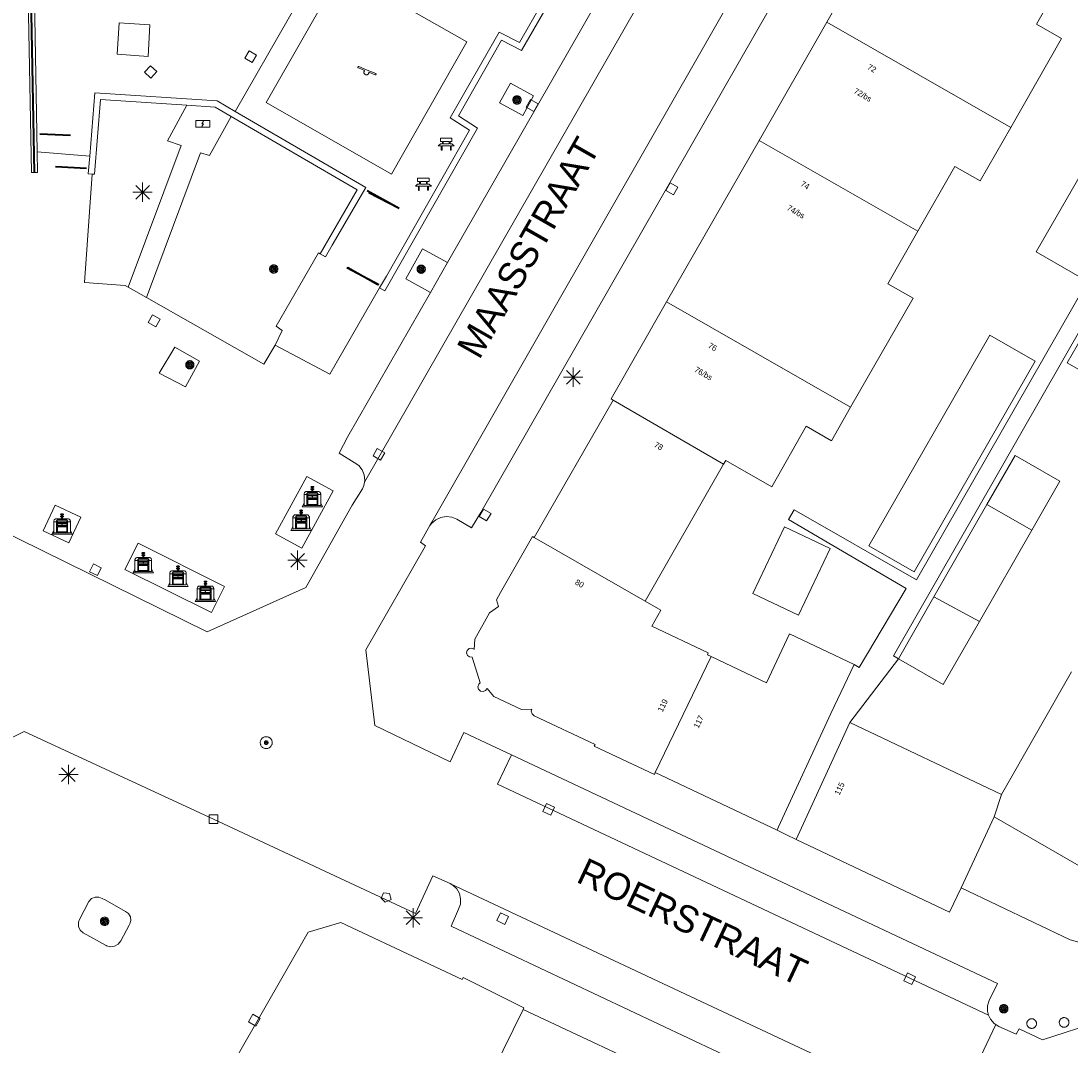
# Model space of a CAD drawing. Header units: metres. Extents: x 135779 to 137489, y 452643 to 455118.
# Tile 134 of 256: x 136264 to 136319, y 453701 to 453755. Entities that reach past the tile are written whole.
import ezdxf
from ezdxf.enums import TextEntityAlignment as Align

# ---------------------------------------------------------------- set-up
doc = ezdxf.new("R2010")
doc.units = ezdxf.units.M
doc.linetypes.add('DGN_Style_4', pattern=[89.853097, 44.898487, -22.449243, 0.056123, -22.449243])
for name, color, linetype, lineweight in [('KTop_BAK_Afval apart plaats', 96, 'Continuous', 13), ('KTop_KST_KAST', 40, 'Continuous', 13), ('KTop_NAR_Huisnummer tijdelijk (t)', 7, 'Continuous', 13), ('KTop_ORL_Weg_Straatnaam (t)', 7, 'Continuous', 13), ('KTop_OTD_Gesloten verharding', 15, 'Continuous', 13), ('KTop_OTD_Open verharding', 15, 'Continuous', 13), ('KTop_PAL_Afsluitpaal', 222, 'Continuous', 13), ('KTop_PAL_Lichtmast', 40, 'Continuous', 13), ('KTop_PND_Grondvlaksituatie van BAG-pand [tachy]', 1, 'Continuous', 13), ('KTop_PND_Pandscheiding', 40, 'Continuous', 13), ('KTop_PUT_Brandkraan of -put', 1, 'Continuous', 13), ('KTop_PUT_Inspectie- of rioolput', 15, 'Continuous', 13), ('KTop_PUT_Kolk', 15, 'Continuous', 13), ('KTop_SHD_Hek (l)', 15, 'DGN_Style_4', 40), ('KTop_SHD_Muur', 15, 'Continuous', 13), ('KTop_STM_Bank', 40, 'Continuous', 13), ('KTop_STM_Speelvoorziening', 40, 'Continuous', 13), ('KTop_VGO_Boom', 92, 'Continuous', 13), ('KTop_WGD_Parkeervlak', 251, 'Continuous', 13), ('KTop_WGD_Rijbaan_Lokale weg', 251, 'Continuous', 13), ('KTop_WGD_Rijbaan_Lokale weg_verkeersdrempel', 40, 'Continuous', 13), ('KTop_WGD_Voetpad', 251, 'Continuous', 13), ('KTop_WGD_Voetpad_achterpad', 251, 'Continuous', 13)]:
    doc.layers.add(name, color=color, linetype=linetype, lineweight=lineweight)
doc.styles.add('Style-ROVU', font='ROVU.shx')
doc.styles.add('Style-ROVUCURSIEF', font='ROVUCURSIEF.shx')

# ---------------------------------------------------------------- blocks, each defined once
blk = doc.blocks.new('BAK_Afval_apart_plaats')
at = {"layer": 'KTop_BAK_Afval apart plaats'}
for p, q in [((-0.43, 0.141), (-0.425, 0.168)), ((-0.43, 0.118), (-0.43, 0.141)), ((-0.29, 0.118), (-0.43, 0.118)), ((-0.43, 0.118), (-0.43, -0.457)), ((-0.29, 0.118), (-0.43, 0.118)), ((-0.425, 0.168), (-0.416, 0.193)), ((-0.416, 0.193), (-0.403, 0.215)), ((-0.403, 0.215), (-0.384, 0.24)), ((-0.384, 0.24), (-0.364, 0.258)), ((-0.364, 0.258), (-0.342, 0.272)), ((-0.342, 0.272), (0, 0.272)), ((-0.282, 0.167), (-0.29, 0.146)), ((-0.282, 0.167), (-0.29, 0.146)), ((-0.29, 0.146), (-0.29, 0.118)), ((-0.29, 0.146), (-0.29, 0.118)), ((-0.29, -0.429), (-0.29, 0.118)), ((-0.29, 0.118), (-0.29, -0.429)), ((-0.273, 0.186), (-0.282, 0.167)), ((-0.273, 0.186), (-0.282, 0.167)), ((-0.248, 0.217), (-0.273, 0.186)), ((-0.248, 0.217), (-0.273, 0.186)), ((0.248, 0.217), (-0.248, 0.217)), ((0.248, 0.217), (-0.248, 0.217)), ((-0.242, 0.081), (-0.242, 0.153)), ((-0.242, 0.153), (0.242, 0.153)), ((0.242, 0.081), (-0.242, 0.081)), ((-0.242, 0.034), (-0.242, 0.081)), ((-0.242, 0.081), (0.242, 0.081)), ((-0.242, -0.059), (-0.242, 0.034)), ((-0.242, 0.034), (0.242, 0.034)), ((0.242, 0.034), (-0.242, 0.034)), ((-0.073, 0.513), (-0.072, 0.515)), ((-0.073, 0.513), (-0.073, 0.49)), ((-0.072, 0.511), (-0.073, 0.513)), ((-0.072, 0.511), (-0.073, 0.513)), ((-0.073, 0.49), (-0.072, 0.488)), ((-0.073, 0.399), (-0.073, 0.376)), ((-0.072, 0.397), (-0.073, 0.399)), ((-0.073, 0.376), (-0.072, 0.374)), ((-0.072, 0.515), (-0.071, 0.516)), ((-0.07, 0.51), (-0.072, 0.511)), ((-0.07, 0.51), (-0.072, 0.511)), ((-0.072, 0.488), (-0.07, 0.486)), ((-0.07, 0.396), (-0.072, 0.397)), ((-0.072, 0.374), (-0.07, 0.373)), ((-0.071, 0.516), (-0.07, 0.517)), ((-0.07, 0.517), (-0.067, 0.519)), ((-0.069, 0.509), (-0.07, 0.51)), ((-0.069, 0.509), (-0.07, 0.51)), ((-0.07, 0.486), (-0.069, 0.485)), ((-0.069, 0.395), (-0.07, 0.396)), ((-0.07, 0.373), (-0.069, 0.371)), ((-0.066, 0.507), (-0.069, 0.509)), ((-0.066, 0.507), (-0.069, 0.509)), ((-0.069, 0.485), (-0.066, 0.484)), ((-0.066, 0.394), (-0.069, 0.395)), ((-0.069, 0.371), (-0.066, 0.37)), ((-0.067, 0.519), (-0.065, 0.52)), ((-0.063, 0.506), (-0.066, 0.507)), ((-0.063, 0.506), (-0.066, 0.507)), ((-0.066, 0.484), (-0.063, 0.483)), ((-0.063, 0.392), (-0.066, 0.394)), ((-0.066, 0.37), (-0.063, 0.369)), ((-0.065, 0.52), (-0.061, 0.521)), ((-0.059, 0.505), (-0.063, 0.506)), ((-0.059, 0.505), (-0.063, 0.506)), ((-0.063, 0.483), (-0.059, 0.482)), ((-0.059, 0.391), (-0.063, 0.392)), ((-0.063, 0.369), (-0.059, 0.368)), ((-0.061, 0.521), (-0.055, 0.523)), ((-0.054, 0.504), (-0.059, 0.505)), ((-0.054, 0.504), (-0.059, 0.505)), ((-0.059, 0.482), (-0.054, 0.481)), ((-0.054, 0.39), (-0.059, 0.391)), ((-0.059, 0.368), (-0.054, 0.367)), ((-0.055, 0.523), (-0.049, 0.524)), ((-0.048, 0.503), (-0.054, 0.504)), ((-0.048, 0.503), (-0.054, 0.504)), ((-0.054, 0.481), (-0.048, 0.48)), ((-0.048, 0.389), (-0.054, 0.39)), ((-0.054, 0.367), (-0.048, 0.366)), ((-0.049, 0.524), (-0.043, 0.525)), ((-0.043, 0.502), (-0.048, 0.503)), ((-0.043, 0.502), (-0.048, 0.503)), ((-0.048, 0.48), (-0.043, 0.479)), ((-0.043, 0.388), (-0.048, 0.389)), ((-0.048, 0.366), (-0.043, 0.365)), ((-0.043, 0.525), (-0.035, 0.526)), ((-0.036, 0.501), (-0.043, 0.502)), ((-0.036, 0.501), (-0.043, 0.502)), ((-0.043, 0.479), (-0.036, 0.478)), ((-0.036, 0.388), (-0.043, 0.388)), ((-0.043, 0.365), (-0.036, 0.364)), ((-0.03, 0.501), (-0.036, 0.501)), ((-0.03, 0.501), (-0.036, 0.501)), ((-0.036, 0.478), (-0.03, 0.478)), ((-0.03, 0.387), (-0.036, 0.388)), ((-0.036, 0.364), (-0.03, 0.364)), ((-0.035, 0.526), (-0.029, 0.527)), ((-0.021, 0.5), (-0.03, 0.501)), ((-0.021, 0.5), (-0.03, 0.501)), ((-0.03, 0.478), (-0.028, 0.478)), ((-0.021, 0.387), (-0.03, 0.387)), ((-0.03, 0.364), (-0.028, 0.364)), ((-0.029, 0.527), (-0.023, 0.527)), ((-0.028, 0.478), (-0.021, 0.477)), ((-0.028, 0.468), (-0.028, 0.478)), ((-0.028, 0.478), (-0.021, 0.477)), ((-0.028, 0.4), (-0.028, 0.468)), ((-0.028, 0.468), (-0.021, 0.468)), ((-0.021, 0.468), (-0.028, 0.468)), ((-0.021, 0.4), (-0.028, 0.4)), ((-0.028, 0.364), (-0.021, 0.363)), ((-0.028, 0.355), (-0.028, 0.364)), ((-0.028, 0.364), (-0.021, 0.363)), ((-0.028, 0.272), (-0.028, 0.355)), ((-0.028, 0.355), (-0.021, 0.354)), ((-0.021, 0.354), (-0.028, 0.355)), ((0.028, 0.272), (-0.028, 0.272)), ((-0.023, 0.527), (-0.013, 0.528)), ((-0.014, 0.5), (-0.021, 0.5)), ((-0.014, 0.5), (-0.021, 0.5)), ((-0.021, 0.477), (-0.014, 0.477)), ((-0.021, 0.477), (-0.014, 0.477)), ((-0.021, 0.468), (-0.014, 0.468)), ((-0.014, 0.468), (-0.021, 0.468)), ((-0.014, 0.399), (-0.021, 0.4)), ((-0.014, 0.386), (-0.021, 0.387)), ((-0.021, 0.363), (-0.014, 0.363)), ((-0.021, 0.363), (-0.014, 0.363)), ((-0.021, 0.354), (-0.014, 0.354)), ((-0.014, 0.354), (-0.021, 0.354)), ((0, 0.5), (-0.014, 0.5)), ((0, 0.5), (-0.014, 0.5)), ((-0.014, 0.477), (0, 0.477)), ((-0.014, 0.477), (0, 0.477)), ((-0.014, 0.468), (0, 0.468)), ((0, 0.468), (-0.014, 0.468)), ((0, 0.399), (-0.014, 0.399)), ((0, 0.386), (-0.014, 0.386)), ((-0.014, 0.363), (0, 0.363)), ((-0.014, 0.363), (0, 0.363)), ((-0.014, 0.354), (0, 0.354)), ((0, 0.354), (-0.014, 0.354)), ((-0.013, 0.528), (-0.005, 0.528)), ((-0.005, 0.528), (0, 0.528)), ((0, 0.528), (0.005, 0.528)), ((0, 0.5), (0, 0.477)), ((0, 0.477), (0, 0.5)), ((0, 0.477), (0, 0.5)), ((0, 0.5), (0.014, 0.5)), ((0.014, 0.5), (0, 0.5)), ((0.014, 0.477), (0, 0.477)), ((0, 0.477), (0.014, 0.477)), ((0.014, 0.468), (0, 0.468)), ((0, 0.468), (0, 0.399)), ((0, 0.468), (0, 0.399)), ((0.014, 0.468), (0, 0.468)), ((0, 0.399), (0.014, 0.399)), ((0, 0.363), (0, 0.386)), ((0, 0.363), (0, 0.386)), ((0, 0.386), (0.014, 0.386)), ((0.014, 0.363), (0, 0.363)), ((0, 0.363), (0.014, 0.363)), ((0, 0.354), (0.014, 0.354)), ((0, 0.272), (0, 0.354)), ((0, 0.354), (0, 0.272)), ((0.014, 0.354), (0, 0.354)), ((0, 0.272), (0.342, 0.272)), ((0.028, 0.272), (0, 0.272)), ((0, 0.272), (0.028, 0.272)), ((0.005, 0.528), (0.013, 0.528)), ((0.013, 0.528), (0.023, 0.527)), ((0.014, 0.5), (0.021, 0.5)), ((0.021, 0.5), (0.014, 0.5)), ((0.021, 0.477), (0.014, 0.477)), ((0.014, 0.477), (0.021, 0.477)), ((0.021, 0.468), (0.014, 0.468)), ((0.021, 0.468), (0.014, 0.468)), ((0.014, 0.399), (0.021, 0.4)), ((0.014, 0.386), (0.021, 0.387)), ((0.021, 0.363), (0.014, 0.363)), ((0.014, 0.363), (0.021, 0.363)), ((0.014, 0.354), (0.021, 0.354)), ((0.021, 0.354), (0.014, 0.354)), ((0.021, 0.5), (0.03, 0.501)), ((0.03, 0.501), (0.021, 0.5)), ((0.028, 0.478), (0.021, 0.477)), ((0.021, 0.477), (0.028, 0.478)), ((0.021, 0.468), (0.028, 0.468)), ((0.028, 0.468), (0.021, 0.468)), ((0.028, 0.468), (0.021, 0.468)), ((0.021, 0.4), (0.028, 0.4)), ((0.021, 0.387), (0.03, 0.387)), ((0.028, 0.364), (0.021, 0.363)), ((0.021, 0.363), (0.028, 0.364)), ((0.021, 0.354), (0.028, 0.355)), ((0.028, 0.355), (0.021, 0.354)), ((0.023, 0.527), (0.029, 0.527)), ((0.03, 0.478), (0.028, 0.478)), ((0.028, 0.478), (0.028, 0.468)), ((0.028, 0.4), (0.028, 0.468)), ((0.03, 0.364), (0.028, 0.364)), ((0.028, 0.364), (0.028, 0.355)), ((0.028, 0.355), (0.028, 0.272)), ((0.029, 0.527), (0.035, 0.526)), ((0.03, 0.501), (0.036, 0.501)), ((0.036, 0.501), (0.03, 0.501)), ((0.036, 0.478), (0.03, 0.478)), ((0.03, 0.387), (0.036, 0.388)), ((0.036, 0.364), (0.03, 0.364)), ((0.035, 0.526), (0.043, 0.525)), ((0.036, 0.501), (0.043, 0.502)), ((0.043, 0.502), (0.036, 0.501)), ((0.043, 0.479), (0.036, 0.478)), ((0.036, 0.388), (0.043, 0.388)), ((0.043, 0.365), (0.036, 0.364)), ((0.043, 0.525), (0.049, 0.524)), ((0.043, 0.502), (0.048, 0.503)), ((0.048, 0.503), (0.043, 0.502)), ((0.048, 0.48), (0.043, 0.479)), ((0.043, 0.388), (0.048, 0.389)), ((0.048, 0.366), (0.043, 0.365)), ((0.048, 0.503), (0.054, 0.504)), ((0.054, 0.504), (0.048, 0.503)), ((0.054, 0.481), (0.048, 0.48)), ((0.048, 0.389), (0.054, 0.39)), ((0.054, 0.367), (0.048, 0.366)), ((0.049, 0.524), (0.055, 0.523)), ((0.054, 0.504), (0.059, 0.505)), ((0.059, 0.505), (0.054, 0.504)), ((0.059, 0.482), (0.054, 0.481)), ((0.054, 0.39), (0.059, 0.391)), ((0.059, 0.368), (0.054, 0.367)), ((0.055, 0.523), (0.061, 0.521)), ((0.059, 0.505), (0.063, 0.506)), ((0.063, 0.506), (0.059, 0.505)), ((0.063, 0.483), (0.059, 0.482)), ((0.059, 0.391), (0.063, 0.392)), ((0.063, 0.369), (0.059, 0.368)), ((0.061, 0.521), (0.065, 0.52)), ((0.063, 0.506), (0.066, 0.507)), ((0.066, 0.507), (0.063, 0.506)), ((0.066, 0.484), (0.063, 0.483)), ((0.063, 0.392), (0.066, 0.394)), ((0.066, 0.37), (0.063, 0.369)), ((0.065, 0.52), (0.067, 0.519)), ((0.066, 0.507), (0.069, 0.509)), ((0.069, 0.509), (0.066, 0.507)), ((0.069, 0.485), (0.066, 0.484)), ((0.066, 0.394), (0.069, 0.395)), ((0.069, 0.371), (0.066, 0.37)), ((0.067, 0.519), (0.07, 0.517)), ((0.069, 0.509), (0.07, 0.51)), ((0.07, 0.51), (0.069, 0.509)), ((0.07, 0.486), (0.069, 0.485)), ((0.069, 0.395), (0.07, 0.396)), ((0.07, 0.373), (0.069, 0.371)), ((0.07, 0.517), (0.071, 0.516)), ((0.07, 0.51), (0.072, 0.511)), ((0.072, 0.511), (0.07, 0.51)), ((0.072, 0.488), (0.07, 0.486)), ((0.07, 0.396), (0.072, 0.397)), ((0.072, 0.374), (0.07, 0.373)), ((0.071, 0.516), (0.072, 0.515)), ((0.072, 0.515), (0.073, 0.513)), ((0.072, 0.511), (0.073, 0.513)), ((0.073, 0.513), (0.072, 0.511)), ((0.073, 0.49), (0.072, 0.488)), ((0.072, 0.397), (0.073, 0.399)), ((0.073, 0.376), (0.072, 0.374)), ((0.073, 0.513), (0.073, 0.49)), ((0.073, 0.399), (0.073, 0.376)), ((0.242, 0.153), (0.242, 0.081)), ((0.242, 0.081), (0.242, 0.034)), ((0.242, 0.034), (0.242, -0.059)), ((0.273, 0.186), (0.248, 0.217)), ((0.273, 0.186), (0.248, 0.217)), ((0.282, 0.167), (0.273, 0.186)), ((0.282, 0.167), (0.273, 0.186)), ((0.29, 0.146), (0.282, 0.167)), ((0.29, 0.146), (0.282, 0.167)), ((0.29, 0.118), (0.29, 0.146)), ((0.29, 0.118), (0.29, 0.146)), ((0.43, 0.118), (0.29, 0.118)), ((0.29, 0.118), (0.29, -0.429)), ((0.43, 0.118), (0.29, 0.118)), ((0.29, -0.429), (0.29, 0.118)), ((0.342, 0.272), (0.364, 0.258)), ((0.364, 0.258), (0.384, 0.24)), ((0.384, 0.24), (0.403, 0.215)), ((0.403, 0.215), (0.416, 0.193)), ((0.416, 0.193), (0.425, 0.168)), ((0.425, 0.168), (0.43, 0.141)), ((0.43, 0.141), (0.43, 0.118)), ((0.43, -0.457), (0.43, 0.118)), ((-0.528, -0.528), (-0.43, -0.332)), ((0.528, -0.528), (-0.528, -0.528)), ((-0.43, -0.332), (-0.43, -0.457)), ((-0.43, -0.457), (0.43, -0.457)), ((-0.43, -0.457), (0.43, -0.457)), ((0.29, -0.429), (-0.29, -0.429)), ((-0.29, -0.429), (0.29, -0.429)), ((0.242, -0.059), (-0.242, -0.059)), ((-0.242, -0.059), (-0.242, -0.092)), ((0.242, -0.059), (-0.242, -0.059)), ((-0.242, -0.092), (0.242, -0.092)), ((-0.242, -0.11), (-0.242, -0.092)), ((-0.242, -0.092), (0.242, -0.092)), ((0.242, -0.11), (-0.242, -0.11)), ((0.242, -0.11), (-0.242, -0.11)), ((-0.242, -0.147), (0.242, -0.147)), ((-0.242, -0.41), (-0.242, -0.147)), ((0.242, -0.41), (-0.242, -0.41)), ((0.242, -0.11), (0.242, -0.059)), ((0.242, -0.092), (0.242, -0.11)), ((0.242, -0.092), (0.242, -0.11)), ((0.242, -0.147), (0.242, -0.41)), ((0.43, -0.457), (0.43, -0.332)), ((0.43, -0.332), (0.528, -0.528))]:
    blk.add_line(p, q, dxfattribs=at)
at = {"layer": 'KTop_BAK_Afval apart plaats', "flags": 128}
blk.add_lwpolyline([(0.029, 0.413), (0.035, 0.412), (0.043, 0.411), (0.049, 0.41), (0.055, 0.409), (0.061, 0.407), (0.065, 0.406), (0.067, 0.405), (0.07, 0.403), (0.071, 0.402), (0.072, 0.401), (0.073, 0.399), (0.072, 0.397), (0.07, 0.396), (0.069, 0.395), (0.066, 0.394), (0.063, 0.392), (0.059, 0.391), (0.054, 0.39), (0.048, 0.389), (0.043, 0.388), (0.036, 0.388), (0.03, 0.387), (0.021, 0.387), (0.014, 0.386), (0, 0.386), (-0.014, 0.386), (-0.021, 0.387), (-0.03, 0.387), (-0.036, 0.388), (-0.043, 0.388), (-0.048, 0.389), (-0.054, 0.39), (-0.059, 0.391), (-0.063, 0.392), (-0.066, 0.394), (-0.069, 0.395), (-0.07, 0.396), (-0.072, 0.397), (-0.073, 0.399), (-0.072, 0.401), (-0.071, 0.402), (-0.07, 0.403), (-0.067, 0.405), (-0.065, 0.406), (-0.061, 0.407), (-0.055, 0.409), (-0.049, 0.41), (-0.043, 0.411), (-0.035, 0.412), (-0.029, 0.413), (-0.028, 0.413), (-0.028, 0.4), (-0.021, 0.4), (-0.014, 0.399), (0, 0.399), (0.014, 0.399), (0.021, 0.4), (0.028, 0.4), (0.028, 0.413), (0.029, 0.413), (0.028, 0.413)], dxfattribs=at)
at = {"layer": 'KTop_BAK_Afval apart plaats'}
for p in [(0, 0), (-0.43, -0.457)]:
    blk.add_point(p, dxfattribs=at)
blk = doc.blocks.new('KST_KAST')
at = {"layer": 'KTop_KST_KAST', "flags": 128}
blk.add_lwpolyline([(-0.365, 0.169), (0.365, 0.169), (0.365, -0.169), (-0.365, -0.169), (-0.365, 0.169)], close=True, dxfattribs=at)
blk.add_lwpolyline([(0.045, 0.146), (-0.045, 0), (0.045, 0), (-0.045, -0.146)], dxfattribs=at)
blk = doc.blocks.new('PAL_Lichtmast')
at = {"layer": 'KTop_PAL_Lichtmast'}
for p, q in [((-0.354, -0.354), (0.354, 0.354)), ((0.354, -0.354), (-0.354, 0.354)), ((0, -0.5), (0, 0.5)), ((-0.5, 0), (0.5, 0))]:
    blk.add_line(p, q, dxfattribs=at)
blk = doc.blocks.new('PAL_Afsluitpaal')
at = {"layer": 'KTop_PAL_Afsluitpaal', "flags": 128}
blk.add_lwpolyline([(0.25, 0), (0.249, 0.026), (0.245, 0.052), (0.238, 0.077), (0.228, 0.102), (0.217, 0.125), (0.202, 0.147), (0.186, 0.167), (0.167, 0.186), (0.147, 0.202), (0.125, 0.217), (0.102, 0.228), (0.077, 0.238), (0.052, 0.245), (0.026, 0.249), (0, 0.25), (-0.026, 0.249), (-0.052, 0.245), (-0.077, 0.238), (-0.102, 0.228), (-0.125, 0.217), (-0.147, 0.202), (-0.167, 0.186), (-0.186, 0.167), (-0.202, 0.147), (-0.217, 0.125), (-0.228, 0.102), (-0.238, 0.077), (-0.245, 0.052), (-0.249, 0.026), (-0.25, 0), (-0.249, -0.026), (-0.245, -0.052), (-0.238, -0.077), (-0.228, -0.102), (-0.217, -0.125), (-0.202, -0.147), (-0.186, -0.167), (-0.167, -0.186), (-0.147, -0.202), (-0.125, -0.217), (-0.102, -0.228), (-0.077, -0.238), (-0.052, -0.245), (-0.026, -0.249), (0, -0.25), (0.026, -0.249), (0.052, -0.245), (0.077, -0.238), (0.102, -0.228), (0.125, -0.217), (0.147, -0.202), (0.167, -0.186), (0.186, -0.167), (0.202, -0.147), (0.217, -0.125), (0.228, -0.102), (0.238, -0.077), (0.245, -0.052), (0.249, -0.026), (0.25, 0)], dxfattribs=at)
blk = doc.blocks.new('PUT_Brandkraan_of_-put')
at = {"layer": 'KTop_PUT_Brandkraan of -put'}
for p, q in [((-0.25, 0.034), (0, 0.25)), ((-0.158, -0.25), (-0.25, 0.034)), ((0, 0.25), (0.25, 0.033)), ((0.25, 0.033), (0.158, -0.25)), ((0.158, -0.25), (-0.158, -0.25))]:
    blk.add_line(p, q, dxfattribs=at)
blk = doc.blocks.new('PUT_Inspectie-_of_rioolput')
at = {"layer": 'KTop_PUT_Inspectie- of rioolput', "flags": 128}
for points in [[(0.31, 0), (0.308, 0.032), (0.303, 0.064), (0.294, 0.095), (0.283, 0.126), (0.268, 0.155), (0.25, 0.182), (0.23, 0.207), (0.207, 0.23), (0.182, 0.25), (0.154, 0.268), (0.126, 0.283), (0.095, 0.294), (0.064, 0.303), (0.032, 0.308), (0, 0.309), (-0.032, 0.308), (-0.064, 0.303), (-0.096, 0.294), (-0.126, 0.283), (-0.155, 0.268), (-0.182, 0.25), (-0.207, 0.23), (-0.23, 0.207), (-0.25, 0.182), (-0.268, 0.154), (-0.283, 0.126), (-0.294, 0.095), (-0.303, 0.064), (-0.308, 0.032), (-0.309, 0), (-0.308, -0.032), (-0.303, -0.064), (-0.294, -0.096), (-0.283, -0.126), (-0.268, -0.155), (-0.25, -0.182), (-0.23, -0.207), (-0.207, -0.23), (-0.182, -0.25), (-0.155, -0.268), (-0.126, -0.283), (-0.096, -0.294), (-0.064, -0.303), (-0.032, -0.308), (0, -0.309), (0.032, -0.308), (0.064, -0.303), (0.095, -0.294), (0.126, -0.283), (0.155, -0.268), (0.182, -0.25), (0.207, -0.23), (0.23, -0.207), (0.25, -0.182), (0.268, -0.155), (0.283, -0.126), (0.294, -0.096), (0.303, -0.064), (0.308, -0.032), (0.31, 0)], [(0.095, 0), (0.094, 0.009), (0.092, 0.019), (0.09, 0.029), (0.086, 0.038), (0.082, 0.047), (0.076, 0.055), (0.07, 0.063), (0.063, 0.07), (0.055, 0.076), (0.047, 0.082), (0.038, 0.086), (0.029, 0.09), (0.019, 0.092), (0.009, 0.094), (0, 0.094), (-0.01, 0.094), (-0.02, 0.092), (-0.029, 0.09), (-0.039, 0.086), (-0.048, 0.082), (-0.056, 0.076), (-0.064, 0.07), (-0.071, 0.063), (-0.077, 0.055), (-0.082, 0.047), (-0.087, 0.038), (-0.09, 0.029), (-0.093, 0.019), (-0.094, 0.009), (-0.095, 0), (-0.094, -0.01), (-0.093, -0.02), (-0.09, -0.029), (-0.087, -0.039), (-0.082, -0.048), (-0.077, -0.056), (-0.071, -0.064), (-0.064, -0.071), (-0.056, -0.077), (-0.047, -0.082), (-0.039, -0.087), (-0.029, -0.09), (-0.02, -0.093), (-0.01, -0.094), (0, -0.095), (0.009, -0.094), (0.019, -0.093), (0.029, -0.09), (0.038, -0.087), (0.047, -0.082), (0.055, -0.077), (0.063, -0.071), (0.07, -0.064), (0.076, -0.056), (0.082, -0.047), (0.086, -0.039), (0.09, -0.029), (0.092, -0.02), (0.094, -0.01), (0.095, 0)], [(0.035, 0), (0.034, 0.003), (0.034, 0.007), (0.033, 0.01), (0.031, 0.014), (0.03, 0.017), (0.028, 0.02), (0.026, 0.023), (0.023, 0.026), (0.02, 0.028), (0.017, 0.03), (0.014, 0.031), (0.01, 0.033), (0.007, 0.034), (0.003, 0.034), (0, 0.034), (-0.004, 0.034), (-0.007, 0.034), (-0.011, 0.033), (-0.014, 0.031), (-0.018, 0.03), (-0.021, 0.028), (-0.023, 0.026), (-0.026, 0.023), (-0.028, 0.02), (-0.03, 0.017), (-0.032, 0.014), (-0.033, 0.01), (-0.034, 0.007), (-0.035, 0.003), (-0.035, 0), (-0.035, -0.004), (-0.034, -0.007), (-0.033, -0.011), (-0.032, -0.014), (-0.03, -0.018), (-0.028, -0.021), (-0.026, -0.023), (-0.023, -0.026), (-0.021, -0.028), (-0.017, -0.03), (-0.014, -0.032), (-0.011, -0.033), (-0.007, -0.034), (-0.004, -0.035), (0, -0.035), (0.003, -0.035), (0.007, -0.034), (0.01, -0.033), (0.014, -0.032), (0.017, -0.03), (0.02, -0.028), (0.023, -0.026), (0.026, -0.023), (0.028, -0.021), (0.03, -0.017), (0.031, -0.014), (0.033, -0.011), (0.034, -0.007), (0.034, -0.004), (0.035, 0)], [(0.01, 0.02), (0.007, 0.02), (0.005, 0.021), (0.003, 0.022), (0.001, 0.022), (-0.001, 0.022), (-0.004, 0.022), (-0.006, 0.021), (-0.008, 0.02), (-0.01, 0.019), (-0.012, 0.018), (-0.014, 0.017), (-0.016, 0.015), (-0.017, 0.013), (-0.019, 0.012), (-0.02, 0.009), (-0.021, 0.007), (-0.022, 0.005), (-0.022, 0.003), (-0.022, 0.001), (-0.022, -0.001), (-0.022, -0.004), (-0.022, -0.006), (-0.021, -0.008), (-0.02, -0.01), (-0.019, -0.012), (-0.017, -0.014), (-0.016, -0.016), (-0.014, -0.017), (-0.012, -0.019), (-0.01, -0.02), (-0.008, -0.021), (-0.006, -0.022), (-0.003, -0.022), (-0.001, -0.022), (0.001, -0.022), (0.003, -0.022), (0.005, -0.022), (0.008, -0.021), (0.01, -0.02), (0.012, -0.019), (0.014, -0.017), (0.015, -0.016), (0.017, -0.014), (0.018, -0.012), (0.02, -0.01), (0.02, -0.008), (0.021, -0.006), (0.022, -0.003), (0.022, -0.001), (0.022, 0.001), (0.022, 0.003), (0.021, 0.005), (0.02, 0.008), (0.019, 0.01), (0.018, 0.012), (0.017, 0.014), (0.015, 0.015), (0.013, 0.017), (0.012, 0.018), (0.01, 0.02)]]:
    blk.add_lwpolyline(points, dxfattribs=at)
blk = doc.blocks.new('PUT_Kolk')
at = {"layer": 'KTop_PUT_Kolk', "flags": 128}
blk.add_lwpolyline([(0.225, -0.225), (0.225, 0.225), (-0.225, 0.225), (-0.225, -0.225), (0.225, -0.225)], dxfattribs=at)
blk = doc.blocks.new('STM_Speelvoorziening')
at = {"layer": 'KTop_STM_Speelvoorziening'}
for p, q in [((-0.456, 0.218), (-0.455, 0.222)), ((-0.456, 0.214), (-0.456, 0.218)), ((-0.456, 0.21), (-0.456, 0.214)), ((-0.455, 0.206), (-0.456, 0.21)), ((-0.455, 0.222), (-0.454, 0.226)), ((-0.454, 0.202), (-0.455, 0.206)), ((-0.454, 0.226), (-0.453, 0.23)), ((-0.453, 0.198), (-0.454, 0.202)), ((-0.453, 0.23), (-0.451, 0.234)), ((-0.451, 0.194), (-0.453, 0.198)), ((-0.451, 0.234), (-0.449, 0.237)), ((-0.449, 0.19), (-0.451, 0.194)), ((-0.449, 0.237), (-0.446, 0.24)), ((-0.446, 0.187), (-0.449, 0.19)), ((-0.446, 0.24), (-0.443, 0.243)), ((-0.443, 0.184), (-0.446, 0.187)), ((-0.443, 0.243), (-0.44, 0.246)), ((-0.44, 0.182), (-0.443, 0.184)), ((-0.44, 0.246), (-0.436, 0.248)), ((-0.436, 0.179), (-0.44, 0.182)), ((-0.436, 0.248), (-0.433, 0.25)), ((-0.433, 0.178), (-0.436, 0.179)), ((-0.433, 0.25), (-0.429, 0.251)), ((-0.109, 0.044), (-0.433, 0.178)), ((-0.429, 0.251), (-0.425, 0.253)), ((-0.425, 0.253), (-0.421, 0.253)), ((-0.421, 0.253), (-0.417, 0.253)), ((-0.417, 0.253), (-0.412, 0.253)), ((-0.412, 0.253), (-0.408, 0.253)), ((-0.408, 0.253), (-0.404, 0.251)), ((-0.404, 0.251), (-0.402, 0.251)), ((-0.402, 0.251), (0.031, 0.072)), ((-0.14, -0.007), (-0.135, 0.006)), ((-0.135, 0.006), (-0.129, 0.018)), ((-0.129, 0.018), (-0.122, 0.029)), ((-0.122, 0.029), (-0.114, 0.04)), ((-0.114, 0.04), (-0.109, 0.044)), ((0.031, 0.072), (0.464, -0.106)), ((-0.146, -0.033), (-0.144, -0.02)), ((-0.146, -0.047), (-0.146, -0.033)), ((-0.146, -0.06), (-0.146, -0.047)), ((-0.144, -0.073), (-0.146, -0.06)), ((-0.144, -0.02), (-0.14, -0.007)), ((-0.14, -0.086), (-0.144, -0.073)), ((-0.135, -0.099), (-0.14, -0.086)), ((-0.129, -0.111), (-0.135, -0.099)), ((-0.122, -0.122), (-0.129, -0.111)), ((-0.114, -0.133), (-0.122, -0.122)), ((-0.104, -0.143), (-0.114, -0.133)), ((-0.093, -0.151), (-0.104, -0.143)), ((-0.082, -0.158), (-0.093, -0.151)), ((-0.07, -0.164), (-0.082, -0.158)), ((-0.057, -0.169), (-0.07, -0.164)), ((-0.044, -0.172), (-0.057, -0.169)), ((-0.031, -0.174), (-0.044, -0.172)), ((-0.017, -0.175), (-0.031, -0.174)), ((-0.004, -0.174), (-0.017, -0.175)), ((0.009, -0.172), (-0.004, -0.174)), ((0.022, -0.169), (0.009, -0.172)), ((0.035, -0.164), (0.022, -0.169)), ((0.047, -0.158), (0.035, -0.164)), ((0.058, -0.151), (0.047, -0.158)), ((0.069, -0.143), (0.058, -0.151)), ((0.078, -0.133), (0.069, -0.143)), ((0.086, -0.122), (0.078, -0.133)), ((0.094, -0.111), (0.086, -0.122)), ((0.1, -0.099), (0.094, -0.111)), ((0.105, -0.086), (0.1, -0.099)), ((0.108, -0.073), (0.105, -0.086)), ((0.11, -0.06), (0.108, -0.073)), ((0.112, -0.046), (0.11, -0.06)), ((0.434, -0.179), (0.112, -0.046)), ((0.439, -0.18), (0.434, -0.179)), ((0.443, -0.181), (0.439, -0.18)), ((0.447, -0.181), (0.443, -0.181)), ((0.451, -0.181), (0.447, -0.181)), ((0.455, -0.18), (0.451, -0.181)), ((0.459, -0.179), (0.455, -0.18)), ((0.463, -0.178), (0.459, -0.179)), ((0.467, -0.176), (0.463, -0.178)), ((0.464, -0.106), (0.467, -0.107)), ((0.467, -0.107), (0.47, -0.11)), ((0.47, -0.174), (0.467, -0.176)), ((0.47, -0.11), (0.474, -0.112)), ((0.474, -0.171), (0.47, -0.174)), ((0.474, -0.112), (0.477, -0.115)), ((0.477, -0.168), (0.474, -0.171)), ((0.477, -0.115), (0.479, -0.118)), ((0.479, -0.165), (0.477, -0.168)), ((0.479, -0.118), (0.481, -0.122)), ((0.481, -0.161), (0.479, -0.165)), ((0.481, -0.122), (0.483, -0.125)), ((0.483, -0.158), (0.481, -0.161)), ((0.483, -0.125), (0.485, -0.129)), ((0.485, -0.154), (0.483, -0.158)), ((0.485, -0.129), (0.486, -0.133)), ((0.486, -0.15), (0.485, -0.154)), ((0.486, -0.133), (0.486, -0.138)), ((0.486, -0.138), (0.487, -0.142)), ((0.487, -0.142), (0.486, -0.146)), ((0.486, -0.146), (0.486, -0.15))]:
    blk.add_line(p, q, dxfattribs=at)
blk = doc.blocks.new('STM_Bank')
at = {"layer": 'KTop_STM_Bank'}
for p, q in [((-0.416, -0.089), (-0.298, 0.019)), ((-0.298, 0.314), (0.298, 0.314)), ((-0.298, 0.143), (-0.298, 0.314)), ((-0.2, 0.143), (-0.298, 0.143)), ((-0.298, 0.019), (-0.2, 0.019)), ((-0.2, 0.019), (-0.2, 0.143)), ((0.157, 0.143), (-0.154, 0.143)), ((-0.154, 0.143), (-0.154, 0.019)), ((-0.154, 0.019), (0.157, 0.019)), ((0.157, 0.019), (0.157, 0.143)), ((0.298, 0.143), (0.203, 0.143)), ((0.203, 0.143), (0.203, 0.019)), ((0.203, 0.019), (0.298, 0.019)), ((0.298, 0.314), (0.298, 0.143)), ((0.298, 0.019), (0.416, -0.089)), ((-0.259, -0.089), (-0.416, -0.089)), ((-0.259, -0.315), (-0.259, -0.089)), ((-0.213, -0.315), (-0.259, -0.315)), ((0.216, -0.089), (-0.213, -0.089)), ((-0.213, -0.089), (-0.213, -0.315)), ((0.216, -0.305), (0.216, -0.089)), ((0.259, -0.305), (0.216, -0.305)), ((0.416, -0.089), (0.259, -0.089)), ((0.259, -0.089), (0.259, -0.305))]:
    blk.add_line(p, q, dxfattribs=at)
blk = doc.blocks.new('VGO_Boom')
at = {"layer": 'KTop_VGO_Boom', "flags": 128}
for points in [[(0.215, 0), (0.214, 0.022), (0.21, 0.045), (0.204, 0.066), (0.196, 0.087), (0.186, 0.108), (0.174, 0.126), (0.16, 0.144), (0.144, 0.16), (0.126, 0.174), (0.107, 0.186), (0.087, 0.196), (0.066, 0.204), (0.045, 0.21), (0.022, 0.214), (-0.001, 0.215), (-0.023, 0.214), (-0.045, 0.21), (-0.067, 0.204), (-0.088, 0.196), (-0.108, 0.186), (-0.127, 0.174), (-0.144, 0.16), (-0.16, 0.144), (-0.174, 0.126), (-0.187, 0.107), (-0.197, 0.087), (-0.205, 0.066), (-0.211, 0.045), (-0.214, 0.022), (-0.215, -0.001), (-0.214, -0.023), (-0.211, -0.045), (-0.205, -0.067), (-0.197, -0.088), (-0.187, -0.108), (-0.174, -0.127), (-0.16, -0.144), (-0.144, -0.16), (-0.127, -0.174), (-0.108, -0.187), (-0.088, -0.197), (-0.067, -0.205), (-0.045, -0.211), (-0.023, -0.214), (0, -0.215), (0.022, -0.214), (0.045, -0.211), (0.066, -0.205), (0.087, -0.197), (0.108, -0.187), (0.126, -0.174), (0.144, -0.16), (0.16, -0.144), (0.174, -0.127), (0.186, -0.108), (0.196, -0.088), (0.204, -0.067), (0.21, -0.045), (0.214, -0.023), (0.215, -0.001)], [(0.155, 0), (0.154, 0.016), (0.152, 0.032), (0.147, 0.048), (0.142, 0.063), (0.134, 0.078), (0.125, 0.091), (0.115, 0.104), (0.104, 0.115), (0.091, 0.125), (0.077, 0.134), (0.063, 0.142), (0.048, 0.147), (0.032, 0.152), (0.016, 0.154), (-0.001, 0.155), (-0.017, 0.154), (-0.033, 0.152), (-0.048, 0.147), (-0.064, 0.142), (-0.078, 0.134), (-0.092, 0.125), (-0.104, 0.115), (-0.116, 0.104), (-0.126, 0.091), (-0.135, 0.077), (-0.142, 0.063), (-0.148, 0.048), (-0.152, 0.032), (-0.155, 0.016), (-0.155, -0.001), (-0.155, -0.017), (-0.152, -0.033), (-0.148, -0.048), (-0.142, -0.064), (-0.135, -0.078), (-0.126, -0.092), (-0.116, -0.104), (-0.104, -0.116), (-0.092, -0.126), (-0.078, -0.135), (-0.064, -0.142), (-0.048, -0.148), (-0.033, -0.152), (-0.017, -0.155), (0, -0.155), (0.016, -0.155), (0.032, -0.152), (0.048, -0.148), (0.063, -0.142), (0.078, -0.135), (0.091, -0.126), (0.104, -0.116), (0.115, -0.104), (0.125, -0.092), (0.134, -0.078), (0.142, -0.064), (0.147, -0.048), (0.152, -0.033), (0.154, -0.017), (0.155, -0.001)], [(0.095, 0), (0.094, 0.01), (0.093, 0.02), (0.09, 0.029), (0.087, 0.039), (0.082, 0.048), (0.077, 0.056), (0.071, 0.064), (0.064, 0.071), (0.056, 0.077), (0.047, 0.082), (0.039, 0.087), (0.029, 0.09), (0.02, 0.093), (0.01, 0.094), (-0.001, 0.095), (-0.01, 0.094), (-0.02, 0.093), (-0.03, 0.09), (-0.039, 0.087), (-0.048, 0.082), (-0.056, 0.077), (-0.064, 0.071), (-0.071, 0.064), (-0.077, 0.056), (-0.083, 0.047), (-0.087, 0.039), (-0.091, 0.029), (-0.093, 0.02), (-0.095, 0.01), (-0.095, -0.001), (-0.095, -0.01), (-0.093, -0.02), (-0.091, -0.03), (-0.087, -0.039), (-0.083, -0.048), (-0.077, -0.056), (-0.071, -0.064), (-0.064, -0.071), (-0.056, -0.077), (-0.048, -0.083), (-0.039, -0.087), (-0.03, -0.091), (-0.02, -0.093), (-0.01, -0.095), (0, -0.095), (0.01, -0.095), (0.02, -0.093), (0.029, -0.091), (0.039, -0.087), (0.048, -0.083), (0.056, -0.077), (0.064, -0.071), (0.071, -0.064), (0.077, -0.056), (0.082, -0.048), (0.087, -0.039), (0.09, -0.03), (0.093, -0.02), (0.094, -0.01), (0.095, -0.001)], [(0.035, 0), (0.035, 0.004), (0.034, 0.007), (0.033, 0.011), (0.032, 0.014), (0.03, 0.018), (0.028, 0.021), (0.026, 0.023), (0.023, 0.026), (0.021, 0.028), (0.017, 0.03), (0.014, 0.032), (0.011, 0.033), (0.007, 0.034), (0.004, 0.035), (-0.001, 0.035), (-0.004, 0.035), (-0.008, 0.034), (-0.011, 0.033), (-0.015, 0.032), (-0.018, 0.03), (-0.021, 0.028), (-0.024, 0.026), (-0.027, 0.023), (-0.029, 0.021), (-0.031, 0.017), (-0.032, 0.014), (-0.034, 0.011), (-0.035, 0.007), (-0.035, 0.004), (-0.035, -0.001), (-0.035, -0.004), (-0.035, -0.008), (-0.034, -0.011), (-0.032, -0.015), (-0.031, -0.018), (-0.029, -0.021), (-0.027, -0.024), (-0.024, -0.027), (-0.021, -0.029), (-0.018, -0.031), (-0.015, -0.032), (-0.011, -0.034), (-0.008, -0.035), (-0.004, -0.035), (0, -0.035), (0.004, -0.035), (0.007, -0.035), (0.011, -0.034), (0.014, -0.032), (0.018, -0.031), (0.021, -0.029), (0.023, -0.027), (0.026, -0.024), (0.028, -0.021), (0.03, -0.018), (0.032, -0.015), (0.033, -0.011), (0.034, -0.008), (0.035, -0.004), (0.035, 0)]]:
    blk.add_lwpolyline(points, dxfattribs=at)

msp = doc.modelspace()

# ---------------------------------------------------------------- linework, layer by layer
at = {"layer": 'KTop_OTD_Gesloten verharding', "flags": 128}
for points in [[(136281.026, 453759.655), (136275.389, 453749.832)], [(136276.995, 453750.3), (136283.49, 453746.59), (136287.398, 453753.433), (136280.903, 453757.143), (136276.995, 453750.3)], [(136277.454, 453737.718), (136277.827, 453738.474), (136277.51, 453738.71), (136279.701, 453742.511), (136279.79, 453742.46)]]:
    msp.add_lwpolyline(points, dxfattribs=at)
at = {"layer": 'KTop_OTD_Open verharding', "flags": 128}
msp.add_lwpolyline([(136269.384, 453754.429), (136269.276, 453752.807), (136270.876, 453752.679), (136270.975, 453754.317), (136269.384, 453754.429)], dxfattribs=at)
at = {"layer": 'KTop_PND_Grondvlaksituatie van BAG-pand [tachy]', "flags": 128}
for points in [[(136316.876, 453742.558), (136319.246, 453741.191), (136332.856, 453764.801), (136330.486, 453766.168), (136316.876, 453742.558)], [(136310.432, 453762.148), (136306.034, 453754.459)], [(136315.566, 453749.007), (136318.2, 453753.613), (136316.897, 453754.358), (136318.66, 453757.441)], [(136306.034, 453754.459), (136302.528, 453748.329)], [(136310.756, 453743.623), (136312.677, 453746.98), (136313.98, 453746.235), (136315.566, 453749.007)], [(136302.528, 453748.329), (136297.741, 453739.962)], [(136307.273, 453734.51), (136310.504, 453740.159), (136309.201, 453740.904), (136310.756, 453743.623)], [(136297.741, 453739.962), (136294.867, 453734.937), (136294.971, 453734.877)], [(136319.779, 453739.054), (136318.485, 453736.81), (136320.75, 453735.504), (136322.044, 453737.749)], [(136308.209, 453727.325), (136310.566, 453725.971), (136316.836, 453736.891), (136314.479, 453738.245), (136308.209, 453727.325)], [(136294.971, 453734.877), (136290.881, 453727.752)], [(136300.693, 453731.548), (136300.807, 453731.747), (136303.185, 453730.386), (136304.977, 453733.518), (136306.279, 453732.773), (136307.273, 453734.51)], [(136316.666, 453728.144), (136318.116, 453730.667), (136315.796, 453732.001), (136314.335, 453729.46)], [(136296.622, 453724.456), (136300.693, 453731.548)], [(136314.335, 453729.46), (136311.589, 453724.683)], [(136302.198, 453724.85), (136304.565, 453723.726), (136306.208, 453727.186), (136303.841, 453728.31), (136302.198, 453724.85)], [(136313.941, 453723.403), (136316.666, 453728.144)], [(136290.881, 453727.752), (136290.785, 453727.806), (136289.133, 453724.9), (136288.919, 453724.523), (136289.031, 453724.173), (136288.57, 453723.849), (136287.8, 453722.494), (136287.773, 453721.958), (136287.762, 453721.968), (136287.638, 453722.023), (136287.504, 453722.001), (136287.405, 453721.908), (136287.373, 453721.776), (136287.42, 453721.648), (136287.529, 453721.568), (136287.665, 453721.561), (136288.088, 453720.221), (136288.015, 453720.156), (136287.968, 453720.027), (136287.998, 453719.894), (136288.098, 453719.799), (136288.232, 453719.774), (136288.359, 453719.827), (136288.436, 453719.94), (136288.79, 453719.511), (136290.22, 453718.847), (136290.758, 453718.862), (136290.73, 453718.75), (136290.767, 453718.611), (136290.871, 453718.511), (136294.035, 453717.039), (136293.988, 453716.939), (136297.104, 453715.479), (136297.151, 453715.579)], [(136300.051, 453721.585), (136299.849, 453721.681), (136299.896, 453721.78), (136296.977, 453723.166), (136297.446, 453723.983), (136296.622, 453724.456)], [(136311.589, 453724.683), (136309.746, 453721.476)], [(136309.746, 453721.476), (136312.066, 453720.142), (136313.941, 453723.403)], [(136307.458, 453721.177), (136304.11, 453722.766), (136302.906, 453720.229), (136300.051, 453721.585)], [(136303.459, 453712.584), (136303.543, 453712.766), (136306.254, 453718.64), (136307.458, 453721.177)], [(136318.716, 453720.804), (136315.084, 453714.448)], [(136307.228, 453718.178), (136304.53, 453712.297), (136304.447, 453712.115)], [(136315.084, 453714.448), (136307.228, 453718.178)], [(136297.151, 453715.579), (136303.459, 453712.584)], [(136312.99, 453709.599), (136314.709, 453713.287)], [(136314.709, 453713.287), (136322.369, 453708.867)], [(136304.447, 453712.115), (136312.402, 453708.338), (136312.99, 453709.599)], [(136290.302, 453703.295), (136290.351, 453703.394), (136287.197, 453704.959), (136287.148, 453704.86), (136280.856, 453707.804), (136279.174, 453707.3), (136275.562, 453700.999)], [(136298.346, 453699.53), (136290.302, 453703.295)]]:
    msp.add_lwpolyline(points, dxfattribs=at)
at = {"layer": 'KTop_PND_Pandscheiding', "flags": 128}
for points in [[(136315.566, 453749.007), (136306.034, 453754.459)], [(136310.756, 453743.623), (136302.528, 453748.329)], [(136307.273, 453734.51), (136297.741, 453739.962)], [(136294.971, 453734.877), (136300.693, 453731.548)], [(136314.335, 453729.46), (136316.666, 453728.144)], [(136296.622, 453724.456), (136290.881, 453727.752)], [(136313.941, 453723.403), (136311.589, 453724.683)], [(136297.151, 453715.579), (136300.051, 453721.585)], [(136315.084, 453714.448), (136314.709, 453713.287)], [(136286.181, 453694.912), (136290.302, 453703.295)]]:
    msp.add_lwpolyline(points, dxfattribs=at)
at = {"layer": 'KTop_SHD_Hek (l)', "flags": 128}
for points in [[(136264.99, 453746.67), (136264.81, 453756.68), (136264.93, 453768.83), (136265.48, 453783.7), (136266.46, 453799.14), (136266.522, 453800)], [(136266.852, 453748.582), (136265.271, 453748.661)], [(136267.682, 453746.87), (136266.076, 453746.956)], [(136282.227, 453745.729), (136283.887, 453744.828)], [(136283.855, 453744.826), (136282.318, 453745.612)], [(136281.18, 453741.754), (136282.83, 453740.869)], [(136281.22, 453741.754), (136282.781, 453740.86)]]:
    msp.add_lwpolyline(points, dxfattribs=at)
at = {"layer": 'KTop_SHD_Muur', "flags": 128}
for points in [[(136267.236, 453812.082), (136266.362, 453800), (136266.3, 453799.15), (136265.933, 453793.36), (136265.32, 453783.71), (136264.77, 453768.83), (136264.65, 453756.68), (136264.83, 453746.67), (136265.15, 453746.67), (136265.131, 453747.733)], [(136265.131, 453747.733), (136264.97, 453756.68), (136265.031, 453762.866)], [(136282.87, 453740.69), (136283.15, 453740.53), (136287.95, 453748.97), (136286.95, 453749.6), (136289.19, 453753.52), (136290.23, 453752.99), (136292.83, 453757.51)], [(136292.39, 453757.39), (136290.11, 453753.41), (136289.07, 453753.94), (136286.53, 453749.5), (136287.53, 453748.87), (136283.221, 453741.306), (136282.87, 453740.69)], [(136275.389, 453749.832), (136274.45, 453750.38), (136268.11, 453750.8), (136267.851, 453747.507)], [(136272.882, 453750.159), (136268.41, 453750.46), (136268.1, 453746.58), (136267.976, 453746.588)], [(136272.882, 453750.159), (136274.35, 453750.06), (136275.189, 453749.571)], [(136279.79, 453742.46), (136281.71, 453745.77), (136275.189, 453749.571)], [(136279.79, 453742.46), (136280.07, 453742.3), (136280.415, 453742.896), (136282.15, 453745.89), (136275.389, 453749.832)], [(136267.851, 453747.507), (136267.78, 453746.6), (136267.976, 453746.588)]]:
    msp.add_lwpolyline(points, dxfattribs=at)
at = {"layer": 'KTop_WGD_Parkeervlak', "flags": 128}
msp.add_lwpolyline([(136285.503, 453740.451), (136286.39, 453742)], dxfattribs=at)
at = {"layer": 'KTop_WGD_Rijbaan_Lokale weg', "flags": 128}
for points in [[(136282.091, 453730.62), (136299.465, 453760.954)], [(136302.947, 453758.946), (136285.582, 453728.548), (136285.48, 453728.37)], [(136282.091, 453730.62), (136282.078, 453730.543), (136282.046, 453730.457), (136281.98, 453730.28), (136281.45, 453729.44), (136279.05, 453725.16), (136273.93, 453722.87), (136262.913, 453728.298)], [(136289.705, 453716.499), (136288.64, 453717), (136287.24, 453717.66), (136286.52, 453716.13), (136282.62, 453718.01), (136282.16, 453721.94), (136285.25, 453727.32), (136284.99, 453727.51), (136285.48, 453728.37)], [(136263.09, 453717.02), (136263.097, 453717.024), (136264.46, 453717.71), (136274.27, 453713.16), (136284.73, 453708.281), (136285.62, 453710.23), (136286.53, 453709.821)], [(136289.705, 453716.499), (136288.985, 453714.97), (136314.421, 453702.998)], [(136312.473, 453697.638), (136304.344, 453701.447), (136286.548, 453709.813), (136286.53, 453709.821)], [(136312.478, 453697.636), (136312.48, 453697.641), (136314.788, 453702.525)], [(136314.788, 453702.525), (136314.711, 453702.575), (136314.524, 453702.79), (136314.421, 453702.998)]]:
    msp.add_lwpolyline(points, dxfattribs=at)
at = {"layer": 'KTop_WGD_Rijbaan_Lokale weg_verkeersdrempel', "flags": 128}
msp.add_lwpolyline([(136325.249, 453706.546), (136324.73, 453705.69), (136324.43, 453705.84), (136323.19, 453703.67), (136317.22, 453701.73), (136316, 453702.3), (136315.85, 453702.03), (136314.95, 453702.42), (136314.788, 453702.525)], dxfattribs=at)
at = {"layer": 'KTop_WGD_Voetpad', "flags": 128}
for points in [[(136310.703, 453780.575), (136310.423, 453780.621), (136310.22, 453780.71), (136308.957, 453781.4), (136286.39, 453742)], [(136285.48, 453728.37), (136285.571, 453728.493), (136285.785, 453728.68), (136286.043, 453728.801), (136286.325, 453728.846), (136286.608, 453728.812), (136286.87, 453728.7), (136287.63, 453728.25), (136288.12, 453729.05), (136308.96, 453765.45), (136315.818, 453777.48), (136314.57, 453778.19), (136314.543, 453778.204), (136314.319, 453778.365), (136314.15, 453778.583)], [(136290.283, 453749.621), (136290.843, 453750.648), (136289.651, 453751.299), (136289.09, 453750.273), (136290.283, 453749.621)], [(136269.85, 453740.723), (136272.595, 453748.064), (136271.875, 453748.314), (136272.882, 453750.159)], [(136275.189, 453749.571), (136274.051, 453747.546), (136273.594, 453747.685), (136270.787, 453740.192)], [(136265.131, 453747.733), (136267.851, 453747.507)], [(136267.976, 453746.588), (136267.589, 453740.972), (136269.687, 453740.815), (136269.85, 453740.723)], [(136286.39, 453742), (136285.085, 453742.706), (136284.234, 453741.156), (136285.503, 453740.451)], [(136269.85, 453740.723), (136270.787, 453740.192)], [(136277.454, 453737.718), (136280.286, 453736.22), (136282.87, 453740.69)], [(136270.787, 453740.192), (136276.876, 453736.745), (136277.454, 453737.718)], [(136285.503, 453740.451), (136281.23, 453732.99), (136280.77, 453732.12), (136281.56, 453731.65), (136281.79, 453731.484), (136281.965, 453731.261), (136282.071, 453730.998), (136282.099, 453730.717), (136282.091, 453730.62)], [(136272.26, 453737.613), (136271.448, 453736.265), (136272.814, 453735.563), (136273.547, 453736.893), (136272.26, 453737.613)], [(136277.483, 453727.942), (136278.84, 453727.202), (136280.461, 453730.172), (136279.103, 453730.912), (136277.483, 453727.942)], [(136266.768, 453727.475), (136267.399, 453728.802), (136266.072, 453729.433), (136265.44, 453728.107), (136266.768, 453727.475)], [(136270.356, 453727.46), (136269.678, 453726.101), (136274.157, 453723.864), (136274.835, 453725.223), (136270.356, 453727.46)], [(136314.421, 453702.998), (136314.369, 453703.21), (136314.37, 453703.496), (136314.45, 453703.77), (136314.88, 453704.65), (136289.705, 453716.499)], [(136303.459, 453712.584), (136303.953, 453712.35), (136304.447, 453712.115)], [(136286.53, 453709.821), (136286.666, 453709.739), (136286.866, 453709.546), (136287.005, 453709.303), (136287.069, 453709.032), (136287.053, 453708.753), (136286.96, 453708.49), (136286.58, 453707.62), (136301.95, 453700.37), (136302.089, 453700.508), (136302.271, 453700.579), (136302.466, 453700.573), (136302.643, 453700.489), (136302.773, 453700.342), (136302.833, 453700.156), (136302.82, 453699.98), (136310.949, 453696.171), (136311.494, 453697.297), (136311.674, 453697.49), (136311.904, 453697.62), (136312.161, 453697.675), (136312.424, 453697.652), (136312.473, 453697.638)], [(136322.369, 453708.867), (136322.283, 453708.686), (136322.211, 453708.497), (136321.988, 453708.074), (136321.699, 453707.694), (136321.35, 453707.368), (136320.952, 453707.105), (136320.515, 453706.912), (136320.053, 453706.794), (136319.577, 453706.755), (136319.101, 453706.796), (136318.639, 453706.915), (136312.99, 453709.599)], [(136267.8, 453708.9), (136267.32, 453707.97), (136267.272, 453707.817), (136267.278, 453707.608), (136267.361, 453707.417), (136267.51, 453707.27), (136268.7, 453706.61), (136268.727, 453706.598), (136268.935, 453706.552), (136269.145, 453706.585), (136269.329, 453706.692), (136269.46, 453706.86), (136269.89, 453707.67), (136269.93, 453707.73), (136269.986, 453707.913), (136269.963, 453708.104), (136269.866, 453708.269), (136269.71, 453708.38), (136268.66, 453708.98), (136268.5, 453709.05), (136268.329, 453709.119), (136268.128, 453709.12), (136267.942, 453709.043), (136267.8, 453708.9)]]:
    msp.add_lwpolyline(points, dxfattribs=at)
at = {"layer": 'KTop_WGD_Voetpad_achterpad', "flags": 128}
for points in [[(136309.746, 453721.476), (136309.486, 453721.626), (136345.537, 453784.588), (136345.846, 453784.426)], [(136342.766, 453782.271), (136343.084, 453782.097), (136310.677, 453725.562), (136304.354, 453729.194), (136304.061, 453728.684), (136310.143, 453725.107), (136307.716, 453721.024), (136307.458, 453721.177)], [(136307.228, 453718.178), (136309.746, 453721.476)]]:
    msp.add_lwpolyline(points, dxfattribs=at)

# ---------------------------------------------------------------- block references
at = {"layer": 'KTop_BAK_Afval apart plaats'}
for p in [(136279.389, 453729.873), (136278.808, 453728.654), (136266.42, 453728.454), (136270.628, 453726.45), (136272.427, 453725.754), (136273.848, 453724.97)]:
    msp.add_blockref('BAK_Afval_apart_plaats', p, dxfattribs=at)
at = {"layer": 'KTop_KST_KAST'}
msp.add_blockref('KST_KAST', (136273.71, 453749.19), dxfattribs=at)
at = {"layer": 'KTop_PAL_Afsluitpaal'}
for p in [(136316.651, 453702.57), (136318.331, 453702.63)]:
    msp.add_blockref('PAL_Afsluitpaal', p, dxfattribs=at)
at = {"layer": 'KTop_PAL_Lichtmast'}
for p in [(136270.595, 453745.647), (136292.901, 453736.06), (136278.621, 453726.58), (136266.751, 453715.47), (136284.601, 453708.05)]:
    msp.add_blockref('PAL_Lichtmast', p, dxfattribs=at)
at = {"layer": 'KTop_PUT_Brandkraan of -put', "rotation": 244.9936028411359}
msp.add_blockref('PUT_Brandkraan_of_-put', (136283.241, 453709.1), dxfattribs=at)
at = {"layer": 'KTop_PUT_Inspectie- of rioolput', "rotation": 244.9936028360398}
msp.add_blockref('PUT_Inspectie-_of_rioolput', (136276.996, 453717.126), dxfattribs=at)
at = {"layer": 'KTop_PUT_Kolk'}
for p, rotation in [((136276.191, 453752.671), 239.7647976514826), ((136271.011, 453751.882), 317.3580932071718), ((136290.774, 453750.14), 151.3973585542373), ((136298.007, 453745.826), 150.2076772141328), ((136271.191, 453738.982), 60.48567784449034), ((136282.836, 453732.066), 330.1977891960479), ((136288.335, 453728.923), 149.42975225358), ((136268.147, 453726.086), 243.7708498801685), ((136291.632, 453713.671), 64.79497122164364), ((136289.25, 453708.011), 64.82151800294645), ((136310.332, 453704.892), 64.7949711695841), ((136276.383, 453702.749), 330.176839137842)]:
    msp.add_blockref('PUT_Kolk', p, dxfattribs=dict(at, rotation=rotation))
msp.add_blockref('PUT_Kolk', (136274.27, 453713.16), dxfattribs=at)
at = {"layer": 'KTop_STM_Bank'}
for p in [(136286.323, 453748.137), (136285.138, 453746.053)]:
    msp.add_blockref('STM_Bank', p, dxfattribs=at)
at = {"layer": 'KTop_STM_Speelvoorziening'}
msp.add_blockref('STM_Speelvoorziening', (136282.203, 453751.906), dxfattribs=at)
at = {"layer": 'KTop_VGO_Boom'}
for p in [(136289.988, 453750.428), (136277.389, 453741.67), (136285.027, 453741.659), (136273.039, 453736.706), (136268.624, 453707.867), (136315.204, 453703.339)]:
    msp.add_blockref('VGO_Boom', p, dxfattribs=at)

# ---------------------------------------------------------------- texts
at = {"layer": 'KTop_NAR_Huisnummer tijdelijk (t)', "style": 'Style-ROVUCURSIEF'}
for s, rotation, p in [('72', 330.2, (136308.182, 453752.177)), ('72/bs', 330.2, (136307.476, 453750.934)), ('74', 330.2, (136304.721, 453746.124)), ('74/bs', 330.2, (136304.013, 453744.882)), ('76', 330.2, (136299.925, 453737.741)), ('76/bs', 330.2, (136299.219, 453736.498)), ('78', 330.2, (136297.13, 453732.606)), ('80', 330.2, (136293.038, 453725.482)), ('119', 64.6, (136297.396, 453718.751)), ('117', 64.6, (136299.256, 453717.907)), ('115', 64.6, (136306.552, 453714.442))]:
    msp.add_text(s, height=0.3, rotation=rotation, dxfattribs=at).set_placement(p, align=Align.MIDDLE_LEFT)
at = {"layer": 'KTop_ORL_Weg_Straatnaam (t)', "style": 'Style-ROVU'}
for s, rotation, p in [('MAASSTRAAT', 60.2551, (136288.034, 453736.923)), ('ROERSTRAAT', 334.8446, (136292.995, 453709.932))]:
    msp.add_text(s, height=1.4, rotation=rotation, dxfattribs=at).set_placement(p)

doc.saveas('drawing.dxf')
